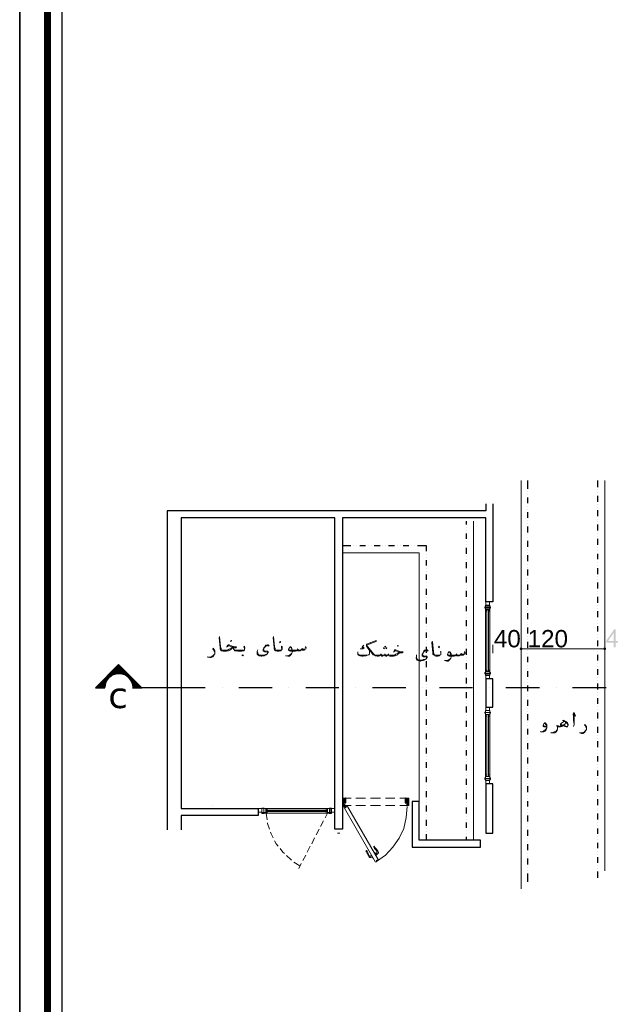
# Model space of a CAD drawing. Header units: metres. Extents: x 5.7 to 89.8, y 4 to 63.5.
# Tile 7 of 72: x 5.7 to 17.4, y 18.2 to 37.4. Entities that reach past the tile are written whole.
import ezdxf

# ---------------------------------------------------------------- set-up
doc = ezdxf.new("R2010")
doc.units = ezdxf.units.M
doc.header["$MEASUREMENT"] = 0
for name, color, linetype in [('PDF11_dim', 7, 'Continuous'), ('PDF11_door', 7, 'Continuous'), ('PDF11_halozen', 7, 'Continuous'), ('PDF11_KADR', 7, 'Continuous'), ('PDF11_khatchin', 7, 'Continuous'), ('PDF11_Layer5', 7, 'Continuous'), ('PDF11_saghf kazeb', 7, 'Continuous'), ('PDF11_SECTION', 7, 'Continuous'), ('PDF11_Text', 7, 'Continuous'), ('PDF11_textt', 7, 'Continuous'), ('PDF11_wall', 7, 'Continuous'), ('PDF11_WIN', 7, 'Continuous')]:
    doc.layers.add(name, color=color, linetype=linetype)
doc.styles.add('PDF Arial', font='arial.ttf')
doc.styles.add('PDF Verdana', font='verdana.ttf')

msp = doc.modelspace()

# ---------------------------------------------------------------- hatches: boundary and pattern name
at = {"layer": 'PDF11_dim', "transparency": 33554559}
h = msp.add_hatch(color=256, dxfattribs=at)
h.paths.add_polyline_path([(17.253, 25.144), (17.253, 25.231), (17.108, 25.231), (17.108, 25.269), (17.262, 25.491), (17.291, 25.491), (17.291, 25.269), (17.339, 25.269), (17.339, 25.231), (17.291, 25.231), (17.291, 25.144)], flags=0)
h.paths.add_polyline_path([(17.253, 25.269), (17.253, 25.423), (17.147, 25.269)], flags=0)

# ---------------------------------------------------------------- linework, layer by layer
at = {"layer": 'PDF11_dim', "lineweight": 20}
for points in [[(14.903, 25.028), (14.903, 25.192)], [(17.06, 25.115), (17.031, 25.115), (15.5, 25.115), (15.481, 25.115)]]:
    msp.add_lwpolyline(points, dxfattribs=at)
for points in [[(15.452, 25.028), (15.452, 25.115)], [(17.079, 25.192), (17.079, 25.115)]]:
    msp.add_lwpolyline(points, close=True, dxfattribs=at)
at = {"layer": 'PDF11_dim', "transparency": 33554559}
for points in [[(15.432, 25.134), (15.452, 25.115), (15.423, 25.115)], [(15.423, 25.115), (15.432, 25.096), (15.452, 25.115)], [(15.452, 25.134), (15.432, 25.134), (15.452, 25.115)], [(15.432, 25.096), (15.452, 25.115), (15.452, 25.086)], [(15.481, 25.115), (15.452, 25.115), (15.471, 25.134)], [(15.452, 25.115), (15.471, 25.134), (15.452, 25.134)], [(15.452, 25.115), (15.452, 25.086), (15.471, 25.096)], [(15.471, 25.096), (15.481, 25.115), (15.452, 25.115)], [(17.079, 25.115), (17.079, 25.134), (17.06, 25.134)], [(17.06, 25.134), (17.06, 25.115), (17.079, 25.115)], [(17.06, 25.115), (17.079, 25.115), (17.06, 25.096)], [(17.079, 25.115), (17.06, 25.096), (17.079, 25.086)], [(17.108, 25.115), (17.099, 25.134), (17.079, 25.115)], [(17.099, 25.134), (17.079, 25.115), (17.079, 25.134)], [(17.079, 25.086), (17.099, 25.096), (17.079, 25.115)], [(17.099, 25.096), (17.079, 25.115), (17.108, 25.115)]]:
    msp.add_solid(points, dxfattribs=at)
at = {"layer": 'PDF11_door', "lineweight": 0}
for points in [[(12.004, 22.091), (11.975, 22.129), (12.042, 22.206), (11.975, 22.139), (12.004, 22.11), (11.975, 22.072), (11.975, 22.062), (12.004, 22.1)], [(12.042, 22.168), (12.004, 22.206), (11.975, 22.168), (12.033, 22.11), (12.042, 22.12), (11.975, 22.197), (11.984, 22.206), (12.042, 22.149), (11.975, 22.081), (11.984, 22.062), (12.004, 22.081), (11.975, 22.12), (12.042, 22.197)], [(11.975, 22.177), (11.994, 22.206), (12.042, 22.158), (11.975, 22.091), (11.994, 22.062), (12.004, 22.072)], [(12.042, 22.206), (12.033, 22.206), (11.975, 22.149), (12.013, 22.11), (12.042, 22.139), (11.975, 22.206), (12.042, 22.129), (12.023, 22.11), (11.975, 22.158), (12.023, 22.206), (12.042, 22.187), (11.975, 22.11), (12.004, 22.072), (11.975, 22.1), (12.042, 22.177), (12.013, 22.206)], [(11.975, 22.206), (11.975, 22.206)], [(11.975, 22.187), (12.042, 22.11)], [(11.984, 22.043), (11.984, 22.043)], [(12.004, 22.043), (11.994, 22.043), (12.004, 22.043)], [(12.004, 22.043), (12.004, 22.043), (11.999, 22.033)], [(12.004, 22.062), (12.004, 22.062)], [(12.004, 22.052), (12.004, 22.052)], [(12.013, 22.062), (12.013, 22.091)], [(12.013, 22.043), (12.013, 22.043)], [(12.023, 22.091), (12.023, 22.062)], [(13.227, 22.11), (13.265, 22.149), (13.208, 22.206), (13.198, 22.187), (13.265, 22.11), (13.227, 22.072), (13.246, 22.062)], [(13.265, 22.177), (13.236, 22.206), (13.198, 22.168)], [(13.236, 22.072), (13.265, 22.1), (13.198, 22.177), (13.227, 22.206), (13.265, 22.168), (13.208, 22.11), (13.198, 22.12), (13.265, 22.197), (13.246, 22.206), (13.198, 22.158), (13.265, 22.091), (13.236, 22.062)], [(13.256, 22.206), (13.198, 22.149), (13.265, 22.081), (13.256, 22.062), (13.227, 22.081), (13.265, 22.12), (13.198, 22.197)], [(13.217, 22.206), (13.265, 22.158), (13.217, 22.11), (13.198, 22.129), (13.265, 22.206), (13.198, 22.139), (13.265, 22.072), (13.265, 22.062), (13.227, 22.1), (13.265, 22.139), (13.198, 22.206), (13.265, 22.129), (13.227, 22.091)], [(13.265, 22.187), (13.198, 22.11)], [(13.265, 22.206), (13.265, 22.206)]]:
    msp.add_lwpolyline(points, dxfattribs=at)
at = {"layer": 'PDF11_door', "lineweight": 18}
for points in [[(12.004, 22.062), (11.975, 22.062), (11.975, 22.206), (12.033, 22.206)], [(12.004, 22.1), (12.004, 22.072)], [(12.033, 22.11), (12.013, 22.11)], [(12.62, 20.964), (12.013, 22.014), (12.071, 22.043), (12.668, 21.012), (12.63, 20.993)], [(12.042, 22.206), (12.042, 22.12)], [(13.236, 22.043), (13.217, 21.831), (13.169, 21.619), (13.082, 21.426), (12.957, 21.253), (12.813, 21.099), (12.639, 20.974)], [(13.236, 22.062), (13.265, 22.062), (13.265, 22.206), (13.198, 22.206), (13.198, 22.12)], [(13.198, 22.206), (13.198, 22.206)], [(13.198, 22.11), (13.227, 22.11)], [(13.227, 22.1), (13.227, 22.072)], [(12.023, 22.014), (12.023, 22.014)], [(12.63, 20.983), (12.639, 20.974), (12.63, 20.964)], [(12.639, 20.993), (12.639, 20.993)], [(12.659, 21.012), (12.659, 21.012)]]:
    msp.add_lwpolyline(points, dxfattribs=at)
at = {"layer": 'PDF11_door', "lineweight": 0}
for points in [[(12.013, 22.067, -0.41421), (12.009, 22.062, 0.414215), (11.994, 22.047)], [(12.052, 22.052), (12.033, 22.043, -0.414209), (12.023, 22.043), (12.013, 22.052)], [(12.015, 22.04, 0.414213), (12.033, 22.033), (12.052, 22.043)]]:
    msp.add_lwpolyline(points, format="xyb", dxfattribs=at)
at = {"layer": 'PDF11_door', "lineweight": 5}
for points in [[(12.476, 21.13, 0.099002), (12.488, 21.096, 0.092349), (12.51, 21.071)], [(12.648, 21.156, 0.092321), (12.637, 21.188, 0.099022), (12.613, 21.215, -0.199984), (12.582, 21.266)], [(12.63, 21.226, 0.01455), (12.625, 21.23, -0.199983), (12.601, 21.269, 0.99996), (12.591, 21.267)]]:
    msp.add_lwpolyline(points, format="xyb", dxfattribs=at)
for points in [[(12.533, 21.108), (12.533, 21.108)], [(12.533, 21.099), (12.562, 21.051)], [(12.591, 21.147), (12.601, 21.147), (12.639, 21.089)], [(12.63, 21.089), (12.63, 21.089)], [(12.649, 21.147), (12.639, 21.137), (12.649, 21.128), (12.659, 21.128)], [(12.649, 21.118), (12.639, 21.137)], [(12.505, 21.07), (12.505, 21.07)], [(12.505, 21.06), (12.514, 21.07), (12.524, 21.051), (12.514, 21.051)], [(12.524, 21.051), (12.514, 21.07)], [(12.562, 21.041), (12.572, 21.051)], [(12.639, 21.079), (12.63, 21.079)]]:
    msp.add_lwpolyline(points, dxfattribs=at)
at = {"layer": 'PDF11_door', "lineweight": 18}
msp.add_circle((12.009, 22.047), 0.0144, dxfattribs=at)
at = {"layer": 'PDF11_door', "lineweight": 0}
msp.add_circle((12.009, 22.047), 0.00482, dxfattribs=at)
at = {"layer": 'PDF11_door', "lineweight": 18}
for centre, start, end in [((12.009, 22.076), 270.0003, 359.9997), ((12.018, 22.105), 90.0003, 179.9997), ((12.037, 22.211), 0.0063, 89.9994), ((12.037, 22.124), 270.0061, 0.0054), ((13.203, 22.211), 90.0003, 179.9997), ((13.203, 22.124), 180.0003, 269.9997), ((13.232, 22.105), 0.0063, 89.9994), ((13.241, 22.076), 180.0003, 269.9997)]:
    msp.add_arc(centre, 0.00482, start, end, dxfattribs=at)
at = {"layer": 'PDF11_door', "lineweight": 0}
for centre, start, end in [((12.009, 22.067), 270.0055, 0.0052), ((12.009, 22.047), 30.0033, 51.2285)]:
    msp.add_arc(centre, 0.0144, start, end, dxfattribs=at)
at = {"layer": 'PDF11_door', "lineweight": 5}
for centre, radius, start, end in [((12.394, 21.123), 0.0626, 7.3882, 52.6247), ((12.442, 21.181), 0.00482, 52.6254, 232.6189), ((12.394, 21.123), 0.0819, 7.3884, 52.6244), ((12.567, 21.142), 0.111, 187.3826, 190.7118), ((12.606, 21.152), 0.14, 190.7117, 220.5175), ((12.49, 21.123), 0.053, 298.1305, 329.9417), ((12.615, 21.19), 0.053, 270.0549, 301.8714), ((12.538, 21.113), 0.14, 19.4897, 49.2903), ((12.683, 21.075), 0.053, 118.1305, 149.9417), ((12.654, 21.152), 0.0241, 300.0036, 19.49), ((12.509, 21.075), 0.0241, 220.5176, 299.9981), ((12.557, 21.007), 0.053, 90.0549, 121.8714)]:
    msp.add_arc(centre, radius, start, end, dxfattribs=at)
at = {"layer": 'PDF11_door', "transparency": 33554559}
msp.add_solid([(12.004, 22.033), (11.994, 22.033), (11.994, 22.033)], dxfattribs=at)
at = {"layer": 'PDF11_halozen', "lineweight": 25}
for points in [[(15.586, 28.226), (15.586, 28.39)], [(16.944, 28.264), (16.944, 28.39)], [(16.944, 28.207), (16.944, 28.207)], [(15.586, 28.168), (15.586, 28.168)], [(15.586, 28.11), (15.586, 28.11)], [(15.586, 27.947), (15.586, 28.062)], [(16.944, 28.149), (16.944, 28.149)], [(16.944, 27.975), (16.944, 28.091)], [(15.586, 27.889), (15.586, 27.889)], [(15.586, 27.831), (15.586, 27.831)], [(16.944, 27.927), (16.944, 27.927)], [(16.944, 27.869), (16.944, 27.869)], [(16.944, 27.696), (16.944, 27.812)], [(15.586, 27.667), (15.586, 27.773)], [(15.586, 27.609), (15.586, 27.609)], [(16.944, 27.638), (16.944, 27.638)], [(14.392, 27.532), (14.392, 27.6)], [(14.392, 27.475), (14.392, 27.475)], [(14.392, 27.417), (14.392, 27.417)], [(15.586, 27.552), (15.586, 27.552)], [(15.586, 27.378), (15.586, 27.494)], [(16.944, 27.59), (16.944, 27.59)], [(16.944, 27.417), (16.944, 27.532)], [(14.392, 27.253), (14.392, 27.359)], [(15.586, 27.33), (15.586, 27.33)], [(15.586, 27.272), (15.586, 27.272)], [(16.944, 27.359), (16.944, 27.359)], [(16.944, 27.301), (16.944, 27.301)], [(16.944, 27.138), (16.944, 27.253)], [(12.139, 27.118), (11.975, 27.118)], [(12.196, 27.118), (12.196, 27.118)], [(12.254, 27.118), (12.254, 27.118)], [(12.427, 27.118), (12.312, 27.118)], [(12.476, 27.118), (12.476, 27.118)], [(12.533, 27.118), (12.533, 27.118)], [(12.707, 27.118), (12.591, 27.118)], [(12.765, 27.118), (12.765, 27.118)], [(12.822, 27.118), (12.822, 27.118)], [(12.986, 27.118), (12.87, 27.118)], [(13.044, 27.118), (13.044, 27.118)], [(13.102, 27.118), (13.102, 27.118)], [(13.265, 27.118), (13.159, 27.118)], [(13.323, 27.118), (13.323, 27.118)], [(13.381, 27.118), (13.381, 27.118)], [(13.612, 27.012), (13.612, 27.118), (13.439, 27.118)], [(14.392, 27.195), (14.392, 27.195)], [(14.392, 27.138), (14.392, 27.138)], [(14.392, 26.964), (14.392, 27.08)], [(15.586, 27.099), (15.586, 27.215)], [(15.586, 27.041), (15.586, 27.041)], [(16.944, 27.08), (16.944, 27.08)], [(13.612, 26.955), (13.612, 26.955)], [(13.612, 26.897), (13.612, 26.897)], [(13.612, 26.733), (13.612, 26.839)], [(14.392, 26.916), (14.392, 26.916)], [(14.392, 26.858), (14.392, 26.858)], [(15.586, 26.993), (15.586, 26.993)], [(15.586, 26.82), (15.586, 26.935)], [(16.944, 27.022), (16.944, 27.022)], [(16.944, 26.858), (16.944, 26.964)], [(13.612, 26.675), (13.612, 26.675)], [(14.392, 26.685), (14.392, 26.8)], [(15.586, 26.762), (15.586, 26.762)], [(15.586, 26.704), (15.586, 26.704)], [(15.586, 26.54), (15.586, 26.656)], [(16.944, 26.8), (16.944, 26.8)], [(16.944, 26.743), (16.944, 26.743)], [(16.944, 26.569), (16.944, 26.685)], [(13.612, 26.617), (13.612, 26.617)], [(13.612, 26.454), (13.612, 26.56)], [(14.392, 26.627), (14.392, 26.627)], [(14.392, 26.579), (14.392, 26.579)], [(14.392, 26.406), (14.392, 26.521)], [(15.586, 26.483), (15.586, 26.483)], [(16.944, 26.521), (16.944, 26.521)], [(16.944, 26.463), (16.944, 26.463)], [(13.612, 26.396), (13.612, 26.396)], [(13.612, 26.338), (13.612, 26.338)], [(13.612, 26.165), (13.612, 26.28)], [(14.392, 26.348), (14.392, 26.348)], [(14.392, 26.29), (14.392, 26.29)], [(15.586, 26.425), (15.586, 26.425)], [(15.586, 26.261), (15.586, 26.367)], [(16.944, 26.29), (16.944, 26.406)], [(13.612, 26.107), (13.612, 26.107)], [(14.392, 26.126), (14.392, 26.242)], [(14.392, 26.068), (14.392, 26.068)], [(15.586, 26.203), (15.586, 26.203)], [(15.586, 26.145), (15.586, 26.145)], [(15.586, 25.972), (15.586, 26.088)], [(16.944, 26.232), (16.944, 26.232)], [(16.944, 26.184), (16.944, 26.184)], [(16.944, 26.011), (16.944, 26.126)], [(13.612, 26.059), (13.612, 26.059)], [(13.612, 25.885), (13.612, 26.001)], [(14.392, 26.011), (14.392, 26.011)], [(14.392, 25.847), (14.392, 25.953)], [(15.586, 25.924), (15.586, 25.924)], [(16.944, 25.953), (16.944, 25.953)], [(16.944, 25.895), (16.944, 25.895)], [(13.612, 25.828), (13.612, 25.828)], [(13.612, 25.77), (13.612, 25.77)], [(13.612, 25.606), (13.612, 25.722)], [(14.392, 25.789), (14.392, 25.789)], [(14.392, 25.731), (14.392, 25.731)], [(15.586, 25.866), (15.586, 25.866)], [(15.586, 25.693), (15.586, 25.808)], [(16.944, 25.731), (16.944, 25.847)], [(13.612, 25.548), (13.612, 25.548)], [(14.392, 25.558), (14.392, 25.674)], [(14.392, 25.51), (14.392, 25.51)], [(15.586, 25.635), (15.586, 25.635)], [(15.586, 25.587), (15.586, 25.587)], [(15.586, 25.414), (15.586, 25.529)], [(16.944, 25.674), (16.944, 25.674)], [(16.944, 25.616), (16.944, 25.616)], [(16.944, 25.452), (16.944, 25.558)], [(13.612, 25.491), (13.612, 25.491)], [(13.612, 25.327), (13.612, 25.433)], [(14.392, 25.452), (14.392, 25.452)], [(14.392, 25.279), (14.392, 25.394)], [(15.586, 25.356), (15.586, 25.356)], [(16.944, 25.394), (16.944, 25.394)], [(16.944, 25.336), (16.944, 25.336)], [(13.612, 25.269), (13.612, 25.269)], [(13.612, 25.211), (13.612, 25.211)], [(13.612, 25.038), (13.612, 25.153)], [(14.392, 25.221), (14.392, 25.221)], [(14.392, 25.173), (14.392, 25.173)], [(14.392, 24.999), (14.392, 25.115)], [(15.586, 25.298), (15.586, 25.298)], [(15.586, 25.134), (15.586, 25.25)], [(16.944, 25.163), (16.944, 25.279)], [(16.944, 25.115), (16.944, 25.115)], [(13.612, 24.99), (13.612, 24.99)], [(13.612, 24.932), (13.612, 24.932)], [(14.392, 24.942), (14.392, 24.942)], [(15.586, 25.076), (15.586, 25.076)], [(15.586, 25.019), (15.586, 25.019)], [(15.586, 24.855), (15.586, 24.961)], [(16.944, 25.057), (16.944, 25.057)], [(16.944, 24.884), (16.944, 24.999)], [(13.612, 24.759), (13.612, 24.874)], [(14.392, 24.884), (14.392, 24.884)], [(14.392, 24.72), (14.392, 24.836)], [(15.586, 24.797), (15.586, 24.797)], [(15.586, 24.739), (15.586, 24.739)], [(16.944, 24.826), (16.944, 24.826)], [(16.944, 24.778), (16.944, 24.778)], [(13.612, 24.701), (13.612, 24.701)], [(13.612, 24.653), (13.612, 24.653)], [(13.612, 24.479), (13.612, 24.595)], [(14.392, 24.662), (14.392, 24.662)], [(14.392, 24.605), (14.392, 24.605)], [(14.392, 24.441), (14.392, 24.547)], [(15.586, 24.566), (15.586, 24.682)], [(16.944, 24.605), (16.944, 24.72)], [(16.944, 24.547), (16.944, 24.547)], [(13.612, 24.422), (13.612, 24.422)], [(13.612, 24.364), (13.612, 24.364)], [(14.392, 24.383), (14.392, 24.383)], [(15.586, 24.518), (15.586, 24.518)], [(15.586, 24.46), (15.586, 24.46)], [(15.586, 24.287), (15.586, 24.402)], [(16.944, 24.489), (16.944, 24.489)], [(16.944, 24.325), (16.944, 24.441)], [(13.612, 24.2), (13.612, 24.316)], [(14.392, 24.325), (14.392, 24.325)], [(14.392, 24.152), (14.392, 24.267)], [(15.586, 24.229), (15.586, 24.229)], [(15.586, 24.181), (15.586, 24.181)], [(16.944, 24.267), (16.944, 24.267)], [(16.944, 24.21), (16.944, 24.21)], [(16.944, 24.046), (16.944, 24.152)], [(13.612, 24.142), (13.612, 24.142)], [(13.612, 24.084), (13.612, 24.084)], [(13.612, 23.921), (13.612, 24.027)], [(14.392, 24.104), (14.392, 24.104)], [(14.392, 24.046), (14.392, 24.046)], [(14.392, 23.873), (14.392, 23.988)], [(15.586, 24.007), (15.586, 24.123)], [(16.944, 23.988), (16.944, 23.988)], [(13.612, 23.863), (13.612, 23.863)], [(13.612, 23.805), (13.612, 23.805)], [(14.392, 23.815), (14.392, 23.815)], [(15.586, 23.95), (15.586, 23.95)], [(15.586, 23.892), (15.586, 23.892)], [(15.586, 23.728), (15.586, 23.844)], [(16.944, 23.93), (16.944, 23.93)], [(16.944, 23.757), (16.944, 23.873)], [(13.612, 23.632), (13.612, 23.747)], [(13.612, 23.584), (13.612, 23.584)], [(14.392, 23.767), (14.392, 23.767)], [(14.392, 23.593), (14.392, 23.709)], [(15.586, 23.67), (15.586, 23.67)], [(15.586, 23.612), (15.586, 23.612)], [(16.944, 23.709), (16.944, 23.709)], [(16.944, 23.651), (16.944, 23.651)], [(16.944, 23.478), (16.944, 23.593)], [(13.612, 23.526), (13.612, 23.526)], [(13.612, 23.352), (13.612, 23.468)], [(14.392, 23.535), (14.392, 23.535)], [(14.392, 23.478), (14.392, 23.478)], [(14.392, 23.314), (14.392, 23.429)], [(15.586, 23.449), (15.586, 23.555)], [(15.586, 23.391), (15.586, 23.391)], [(16.944, 23.42), (16.944, 23.42)], [(13.612, 23.295), (13.612, 23.295)], [(13.612, 23.247), (13.612, 23.247)], [(14.392, 23.256), (14.392, 23.256)], [(14.392, 23.198), (14.392, 23.198)], [(15.586, 23.333), (15.586, 23.333)], [(15.586, 23.16), (15.586, 23.275)], [(16.944, 23.372), (16.944, 23.372)], [(16.944, 23.198), (16.944, 23.314)], [(13.612, 23.073), (13.612, 23.189)], [(13.612, 23.015), (13.612, 23.015)], [(14.392, 23.035), (14.392, 23.141)], [(15.586, 23.112), (15.586, 23.112)], [(15.586, 23.054), (15.586, 23.054)], [(16.944, 23.141), (16.944, 23.141)], [(16.944, 23.083), (16.944, 23.083)], [(16.944, 22.919), (16.944, 23.025)], [(13.612, 22.958), (13.612, 22.958)], [(13.612, 22.794), (13.612, 22.909)], [(14.392, 22.977), (14.392, 22.977)], [(14.392, 22.919), (14.392, 22.919)], [(14.392, 22.746), (14.392, 22.861)], [(15.586, 22.881), (15.586, 22.996)], [(15.586, 22.823), (15.586, 22.823)], [(16.944, 22.861), (16.944, 22.861)], [(13.612, 22.736), (13.612, 22.736)], [(13.612, 22.678), (13.612, 22.678)], [(13.612, 22.515), (13.612, 22.62)], [(14.392, 22.698), (14.392, 22.698)], [(14.392, 22.64), (14.392, 22.64)], [(15.586, 22.775), (15.586, 22.775)], [(15.586, 22.601), (15.586, 22.717)], [(16.944, 22.803), (16.944, 22.803)], [(16.944, 22.64), (16.944, 22.746)], [(13.612, 22.457), (13.612, 22.457)], [(14.392, 22.466), (14.392, 22.582)], [(15.586, 22.543), (15.586, 22.543)], [(15.586, 22.486), (15.586, 22.486)], [(15.586, 22.322), (15.586, 22.437)], [(16.944, 22.582), (16.944, 22.582)], [(16.944, 22.524), (16.944, 22.524)], [(16.944, 22.351), (16.944, 22.466)], [(13.612, 22.399), (13.612, 22.399)], [(13.612, 22.226), (13.612, 22.341)], [(14.392, 22.409), (14.392, 22.409)], [(14.392, 22.36), (14.392, 22.36)], [(14.392, 22.187), (14.392, 22.303)], [(15.586, 22.264), (15.586, 22.264)], [(16.944, 22.303), (16.944, 22.303)], [(16.944, 22.245), (16.944, 22.245)], [(13.612, 22.177), (13.612, 22.177)], [(13.612, 22.12), (13.612, 22.12)], [(13.612, 21.946), (13.612, 22.062)], [(14.392, 22.129), (14.392, 22.129)], [(14.392, 22.072), (14.392, 22.072)], [(15.586, 22.206), (15.586, 22.206)], [(15.586, 22.043), (15.586, 22.149)], [(16.944, 22.072), (16.944, 22.187)], [(13.612, 21.889), (13.612, 21.889)], [(14.392, 21.908), (14.392, 22.023)], [(15.586, 21.985), (15.586, 21.985)], [(15.586, 21.927), (15.586, 21.927)], [(15.586, 21.754), (15.586, 21.869)], [(16.944, 22.014), (16.944, 22.014)], [(16.944, 21.966), (16.944, 21.966)], [(16.944, 21.792), (16.944, 21.908)], [(13.612, 21.84), (13.612, 21.84)], [(13.612, 21.667), (13.612, 21.783)], [(14.392, 21.85), (14.392, 21.85)], [(14.392, 21.792), (14.392, 21.792)], [(14.392, 21.628), (14.392, 21.734)], [(15.586, 21.706), (15.586, 21.706)], [(16.944, 21.734), (16.944, 21.734)], [(16.944, 21.677), (16.944, 21.677)], [(13.612, 21.609), (13.612, 21.609)], [(13.612, 21.551), (13.612, 21.551)], [(13.612, 21.388), (13.612, 21.503)], [(14.392, 21.571), (14.392, 21.571)], [(14.392, 21.513), (14.392, 21.513)], [(15.586, 21.648), (15.586, 21.648)], [(15.586, 21.474), (15.586, 21.59)], [(16.944, 21.513), (16.944, 21.619)], [(14.392, 21.388), (14.392, 21.455)], [(15.586, 21.417), (15.586, 21.417)], [(15.586, 21.368), (15.586, 21.368)], [(15.586, 21.195), (15.586, 21.311)], [(16.944, 21.455), (16.944, 21.455)], [(16.944, 21.397), (16.944, 21.397)], [(16.944, 21.234), (16.944, 21.34)], [(15.586, 21.137), (15.586, 21.137)], [(16.944, 21.176), (16.944, 21.176)], [(16.944, 21.118), (16.944, 21.118)], [(15.586, 21.079), (15.586, 21.079)], [(15.586, 20.916), (15.586, 21.031)], [(16.944, 20.945), (16.944, 21.06)], [(16.944, 20.896), (16.944, 20.896)], [(15.586, 20.858), (15.586, 20.858)], [(15.586, 20.8), (15.586, 20.8)], [(15.586, 20.579), (15.586, 20.742)], [(16.944, 20.839), (16.944, 20.839)], [(16.944, 20.656), (16.944, 20.781)]]:
    msp.add_lwpolyline(points, dxfattribs=at)
at = {"layer": 'PDF11_KADR', "lineweight": 25}
for points in [[(5.695, 4.013), (89.785, 4.013), (89.785, 63.476), (5.695, 63.476)], [(5.695, 63.476), (89.785, 63.476), (89.785, 4.013), (5.695, 4.013)], [(6.514, 4.832), (88.841, 4.832), (88.841, 62.657), (6.514, 62.657)]]:
    msp.add_lwpolyline(points, close=True, dxfattribs=at)
at = {"layer": 'PDF11_KADR', "lineweight": 0, "const_width": 0.135}
msp.add_lwpolyline([(6.235, 62.937), (6.235, 4.552), (89.111, 4.552), (89.111, 62.937)], close=True, dxfattribs=at)
at = {"layer": 'PDF11_khatchin', "lineweight": 18}
for points in [[(12.148, 22.206), (11.975, 22.206)], [(12.148, 22.062), (11.975, 22.062)], [(12.427, 22.206), (12.235, 22.206)], [(12.427, 22.062), (12.235, 22.062)], [(12.716, 22.206), (12.524, 22.206)], [(12.716, 22.062), (12.524, 22.062)], [(12.996, 22.206), (12.813, 22.206)], [(12.996, 22.062), (12.813, 22.062)], [(13.265, 22.206), (13.092, 22.206)], [(13.265, 22.062), (13.092, 22.062)], [(10.492, 21.917), (10.511, 21.783)], [(11.686, 21.917), (11.638, 21.821)], [(10.52, 21.725), (10.52, 21.715), (10.559, 21.6)], [(11.609, 21.763), (11.551, 21.657)], [(10.578, 21.542), (10.588, 21.513), (10.626, 21.436)], [(11.522, 21.6), (11.464, 21.494)], [(10.655, 21.378), (10.684, 21.32), (10.723, 21.272)], [(11.435, 21.436), (11.378, 21.32)], [(10.761, 21.224), (10.819, 21.157), (10.848, 21.128)], [(10.886, 21.089), (10.973, 21.012), (10.983, 21.002)], [(11.262, 21.099), (11.204, 20.993)], [(11.349, 21.272), (11.291, 21.157)], [(11.031, 20.964), (11.147, 20.887)], [(11.175, 20.935), (11.127, 20.839)]]:
    msp.add_lwpolyline(points, dxfattribs=at)
at = {"layer": 'PDF11_Layer5', "lineweight": 13}
msp.add_lwpolyline([(11.927, 21.523), (11.878, 21.523)], dxfattribs=at)
at = {"layer": 'PDF11_saghf kazeb', "lineweight": 18}
for points in [[(15.452, 20.444), (15.452, 28.39)], [(17.079, 20.791), (17.079, 28.39)], [(14.527, 21.388), (14.527, 27.6)], [(13.468, 22.139), (13.468, 26.983), (11.975, 26.983)]]:
    msp.add_lwpolyline(points, dxfattribs=at)
at = {"layer": 'PDF11_SECTION', "lineweight": 30}
for points in [[(9.307, 24.354), (8.854, 24.354), (7.891, 24.354), (8.074, 24.354), (7.621, 24.807), (7.169, 24.354), (7.352, 24.354), (7.169, 24.354), (7.621, 24.807), (8.074, 24.354), (7.891, 24.354)], [(9.634, 24.354), (9.634, 24.354)], [(10.607, 24.354), (9.962, 24.354)], [(10.935, 24.354), (10.935, 24.354)], [(11.907, 24.354), (11.262, 24.354)], [(12.235, 24.354), (12.235, 24.354)], [(13.208, 24.354), (12.562, 24.354)], [(13.535, 24.354), (13.535, 24.354)], [(14.508, 24.354), (13.863, 24.354)], [(14.835, 24.354), (14.835, 24.354)], [(15.808, 24.354), (15.153, 24.354)], [(16.135, 24.354), (16.135, 24.354)], [(17.108, 24.354), (16.453, 24.354)]]:
    msp.add_lwpolyline(points, dxfattribs=at)
msp.add_lwpolyline([(7.621, 24.624), (7.621, 24.807)], close=True, dxfattribs=at)
msp.add_lwpolyline([(7.901, 24.359, 0.999952), (7.352, 24.359, -0.999952)], format="xyb", close=True, dxfattribs=at)
at = {"layer": 'PDF11_SECTION', "transparency": 33554559}
for points in [[(7.621, 24.807), (7.438, 24.624), (7.621, 24.624)], [(7.621, 24.807), (7.438, 24.624), (7.621, 24.624)], [(7.621, 24.807), (7.621, 24.624), (7.804, 24.624)], [(7.265, 24.46), (7.371, 24.46), (7.361, 24.547)], [(7.265, 24.46), (7.371, 24.46), (7.361, 24.547)], [(7.361, 24.547), (7.429, 24.547), (7.419, 24.605)], [(7.361, 24.547), (7.429, 24.547), (7.419, 24.605)], [(7.371, 24.46), (7.361, 24.547), (7.429, 24.547)], [(7.371, 24.46), (7.361, 24.547), (7.429, 24.547)], [(7.419, 24.605), (7.516, 24.605), (7.438, 24.624)], [(7.419, 24.605), (7.516, 24.605), (7.438, 24.624)], [(7.429, 24.547), (7.419, 24.605), (7.516, 24.605)], [(7.429, 24.547), (7.419, 24.605), (7.516, 24.605)], [(7.516, 24.605), (7.438, 24.624), (7.621, 24.624)], [(7.516, 24.605), (7.438, 24.624), (7.621, 24.624)], [(7.727, 24.605), (7.824, 24.605), (7.621, 24.624)], [(7.824, 24.605), (7.621, 24.624), (7.804, 24.624)], [(7.814, 24.547), (7.882, 24.547), (7.727, 24.605)], [(7.882, 24.547), (7.727, 24.605), (7.824, 24.605)], [(7.872, 24.46), (7.968, 24.46), (7.814, 24.547)], [(7.968, 24.46), (7.814, 24.547), (7.882, 24.547)], [(7.169, 24.354), (7.352, 24.354), (7.265, 24.46)], [(7.169, 24.354), (7.352, 24.354), (7.265, 24.46)], [(7.352, 24.354), (7.265, 24.46), (7.371, 24.46)], [(7.352, 24.354), (7.265, 24.46), (7.371, 24.46)], [(7.891, 24.354), (8.074, 24.354), (7.872, 24.46)], [(8.074, 24.354), (7.872, 24.46), (7.968, 24.46)]]:
    msp.add_solid(points, dxfattribs=at)
at = {"layer": 'PDF11_textt', "lineweight": 20}
for points in [[(9.721, 25.144), (9.74, 25.182), (9.75, 25.192), (9.769, 25.192), (9.827, 25.163), (9.885, 25.153), (9.914, 25.153), (9.904, 25.134), (9.875, 25.134), (9.846, 25.134), (9.817, 25.115), (9.798, 25.096), (9.76, 25.076), (9.721, 25.067), (9.663, 25.067), (9.654, 25.067), (9.634, 25.076), (9.625, 25.076), (9.606, 25.096), (9.596, 25.105), (9.596, 25.134), (9.577, 25.327), (9.586, 25.356), (9.606, 25.153), (9.615, 25.125), (9.615, 25.105), (9.625, 25.096), (9.644, 25.086), (9.654, 25.086), (9.663, 25.086), (9.702, 25.086), (9.74, 25.086), (9.769, 25.105), (9.817, 25.134), (9.837, 25.144), (9.875, 25.144), (9.837, 25.144), (9.769, 25.173), (9.75, 25.173), (9.731, 25.153)], [(10.8, 25.105), (10.8, 25.115), (10.79, 25.134), (10.79, 25.144), (10.79, 25.163), (10.8, 25.153), (10.8, 25.134), (10.8, 25.125), (10.8, 25.105), (10.79, 25.096), (10.781, 25.076), (10.771, 25.076), (10.742, 25.067), (10.713, 25.067), (10.703, 25.067), (10.684, 25.076), (10.675, 25.076), (10.655, 25.096), (10.646, 25.105), (10.646, 25.134), (10.626, 25.327), (10.636, 25.356), (10.655, 25.153), (10.665, 25.125), (10.665, 25.105), (10.675, 25.096), (10.694, 25.086), (10.703, 25.086), (10.713, 25.086), (10.742, 25.086), (10.781, 25.086), (10.79, 25.096)], [(9.49, 25.048), (9.48, 25.067), (9.471, 25.086), (9.451, 25.105), (9.461, 25.125), (9.471, 25.105), (9.49, 25.076), (9.49, 25.057), (9.49, 25.048), (9.49, 25.019), (9.471, 24.99), (9.451, 24.961), (9.423, 24.942), (9.394, 24.942), (9.355, 24.951), (9.345, 24.961)], [(10.068, 25.105), (10.068, 25.115), (10.068, 25.134), (10.058, 25.144), (10.068, 25.163), (10.068, 25.153), (10.077, 25.134), (10.077, 25.125), (10.068, 25.105), (10.068, 25.096), (10.058, 25.076), (10.039, 25.076), (10.02, 25.067), (9.981, 25.067), (9.943, 25.067), (9.894, 25.076), (9.875, 25.076), (9.866, 25.096), (9.856, 25.115), (9.856, 25.134)], [(9.856, 25.115), (9.866, 25.105), (9.875, 25.096), (9.894, 25.086), (9.962, 25.086), (9.981, 25.086), (10.02, 25.086), (10.058, 25.086), (10.068, 25.096)], [(10.52, 25.173), (10.53, 25.163), (10.549, 25.173), (10.54, 25.182), (10.53, 25.192), (10.52, 25.192), (10.492, 25.182), (10.482, 25.182), (10.463, 25.153), (10.443, 25.134), (10.434, 25.105), (10.434, 25.086), (10.434, 25.076), (10.434, 25.067), (10.443, 25.067), (10.463, 25.057), (10.492, 25.057), (10.52, 25.048), (10.52, 25.038), (10.52, 25.028), (10.52, 25.019), (10.492, 25.009), (10.463, 24.999), (10.443, 24.99), (10.405, 24.99), (10.386, 24.99), (10.366, 24.99), (10.347, 24.999), (10.337, 25.009), (10.328, 25.028), (10.328, 25.038), (10.318, 25.067)], [(10.53, 25.173), (10.52, 25.182), (10.501, 25.173), (10.482, 25.163), (10.463, 25.144), (10.443, 25.125), (10.443, 25.105), (10.434, 25.086), (10.443, 25.076), (10.463, 25.076), (10.511, 25.067), (10.52, 25.067), (10.53, 25.057), (10.53, 25.038), (10.52, 25.028), (10.511, 25.009), (10.492, 24.999), (10.472, 24.99), (10.453, 24.98), (10.434, 24.98), (10.405, 24.97), (10.395, 24.97), (10.366, 24.98), (10.357, 24.98), (10.337, 24.99), (10.318, 25.009), (10.318, 25.028), (10.318, 25.067), (10.328, 25.096)], [(11.272, 25.134), (11.252, 25.153), (11.262, 25.153), (11.272, 25.134), (11.262, 25.115), (11.252, 25.105), (11.243, 25.096), (11.233, 25.086), (11.214, 25.086), (11.195, 25.086), (11.185, 25.096), (11.185, 25.105), (11.166, 25.086), (11.156, 25.076), (11.137, 25.076), (11.127, 25.076), (11.108, 25.076), (11.098, 25.086), (11.098, 25.096), (11.089, 25.076), (11.079, 25.076), (11.06, 25.067), (11.031, 25.067), (10.964, 25.067), (10.944, 25.076), (10.935, 25.086), (10.925, 25.096), (10.925, 25.105), (10.944, 25.134), (10.954, 25.153), (10.964, 25.153), (10.973, 25.153), (10.983, 25.144), (10.992, 25.115), (11.002, 25.076), (11.002, 25.057), (10.992, 25.028), (10.973, 24.999), (10.944, 24.97), (10.915, 24.97), (10.877, 24.98), (10.867, 24.98)], [(10.944, 25.134), (10.964, 25.144), (10.973, 25.144), (10.983, 25.125), (10.992, 25.105), (10.992, 25.096), (11.002, 25.057), (10.992, 25.028), (10.973, 25.009), (10.944, 24.99), (10.906, 24.98), (10.886, 24.98)], [(10.935, 25.105), (10.935, 25.096), (10.944, 25.086), (10.964, 25.086), (11.031, 25.086), (11.069, 25.086), (11.089, 25.086), (11.098, 25.096), (11.098, 25.105), (11.118, 25.096), (11.127, 25.086), (11.147, 25.086), (11.166, 25.096), (11.185, 25.105), (11.195, 25.115), (11.195, 25.105), (11.214, 25.105), (11.233, 25.105), (11.252, 25.105), (11.262, 25.115)], [(11.108, 25.115), (11.098, 25.105)], [(11.195, 25.125), (11.195, 25.115)], [(12.466, 25.134), (12.495, 25.096), (12.505, 25.057), (12.505, 25.038), (12.505, 25.028), (12.505, 25.009), (12.495, 24.999), (12.466, 24.99), (12.437, 24.98), (12.379, 24.97), (12.35, 24.97), (12.312, 24.98), (12.283, 24.99), (12.273, 25.009), (12.273, 25.019), (12.273, 25.028), (12.273, 25.048), (12.273, 25.057)], [(12.389, 25.182), (12.379, 25.173), (12.37, 25.163), (12.36, 25.144), (12.36, 25.134), (12.37, 25.134), (12.389, 25.125), (12.37, 25.115), (12.35, 25.115), (12.322, 25.115)], [(12.37, 25.163), (12.37, 25.153), (12.379, 25.144), (12.399, 25.134), (12.389, 25.125)], [(12.967, 25.048), (12.986, 25.086), (12.996, 25.096), (13.015, 25.096), (13.073, 25.067), (13.102, 25.057), (13.121, 25.057), (13.159, 25.057), (13.14, 25.038), (13.121, 25.038), (13.092, 25.038), (13.063, 25.019), (13.044, 24.999), (13.005, 24.98), (12.967, 24.97), (12.919, 24.97), (12.899, 24.97), (12.88, 24.98), (12.87, 24.99), (12.861, 24.999), (12.851, 24.99), (12.842, 24.98), (12.832, 24.97), (12.822, 24.97), (12.803, 24.98), (12.793, 24.99), (12.793, 24.999), (12.784, 24.99), (12.765, 24.98), (12.755, 24.97), (12.745, 24.97), (12.736, 24.98), (12.726, 24.99), (12.716, 24.999), (12.707, 24.99), (12.697, 24.98), (12.678, 24.97), (12.668, 24.97), (12.649, 24.97), (12.62, 24.98), (12.601, 24.99), (12.572, 24.999), (12.562, 25.019), (12.447, 25.163), (12.447, 25.202), (12.63, 25.279), (12.63, 25.259), (12.447, 25.182), (12.582, 25.019), (12.601, 24.999), (12.62, 24.99), (12.649, 24.99), (12.668, 24.99), (12.688, 24.99), (12.697, 24.99), (12.716, 24.999), (12.726, 25.009), (12.736, 24.999), (12.745, 24.99), (12.765, 24.99), (12.784, 24.99), (12.793, 24.999), (12.803, 25.009), (12.813, 24.99), (12.822, 24.99), (12.842, 24.99), (12.861, 24.999), (12.87, 25.009), (12.87, 24.999), (12.89, 24.99), (12.899, 24.99), (12.919, 24.99), (12.948, 24.99), (12.986, 24.99), (13.015, 25.009), (13.063, 25.038), (13.082, 25.048), (13.121, 25.048), (13.082, 25.048), (13.015, 25.076), (12.996, 25.076), (12.976, 25.057)], [(13.891, 25.009), (13.891, 25.019), (13.891, 25.038), (13.882, 25.048), (13.891, 25.067), (13.891, 25.057), (13.891, 25.038), (13.891, 25.028), (13.891, 25.009), (13.891, 24.999), (13.872, 24.99), (13.863, 24.98), (13.834, 24.97), (13.805, 24.97), (13.795, 24.97), (13.776, 24.98), (13.766, 24.99), (13.747, 24.999), (13.737, 25.009), (13.737, 25.038), (13.718, 25.24), (13.728, 25.259), (13.747, 25.057), (13.757, 25.028), (13.757, 25.009), (13.766, 24.999), (13.785, 24.99), (13.795, 24.99), (13.805, 24.99), (13.843, 24.99), (13.872, 24.99), (13.891, 24.999)], [(9.365, 24.951), (9.384, 24.951), (9.423, 24.961), (9.451, 24.98), (9.471, 24.999), (9.49, 25.019)], [(12.505, 25.009), (12.476, 24.999), (12.427, 24.99), (12.379, 24.99), (12.35, 24.99), (12.322, 24.99), (12.302, 24.999), (12.283, 25.009), (12.273, 25.028), (12.273, 25.038)], [(12.726, 25.019), (12.726, 25.009)], [(12.803, 25.019), (12.803, 25.009)], [(12.87, 25.019), (12.87, 25.009)], [(13.622, 25.076), (13.612, 25.086), (13.593, 25.076), (13.574, 25.067), (13.554, 25.048), (13.545, 25.028), (13.535, 25.009), (13.525, 24.99), (13.535, 24.99), (13.554, 24.98), (13.602, 24.97), (13.612, 24.97), (13.622, 24.961), (13.622, 24.942), (13.612, 24.932), (13.602, 24.913), (13.593, 24.903), (13.564, 24.893), (13.545, 24.884), (13.525, 24.884), (13.497, 24.874), (13.487, 24.874), (13.458, 24.884), (13.448, 24.884), (13.429, 24.893), (13.419, 24.913), (13.41, 24.932), (13.419, 24.97), (13.419, 24.999)], [(13.612, 25.076), (13.622, 25.067), (13.641, 25.076), (13.631, 25.086), (13.622, 25.096), (13.612, 25.096), (13.593, 25.086), (13.574, 25.086), (13.554, 25.057), (13.545, 25.038), (13.525, 25.009), (13.525, 24.99), (13.525, 24.97), (13.535, 24.97), (13.554, 24.961), (13.593, 24.961), (13.612, 24.951), (13.612, 24.942), (13.612, 24.932), (13.612, 24.922), (13.583, 24.913), (13.554, 24.903), (13.535, 24.893), (13.497, 24.893), (13.477, 24.893), (13.458, 24.893), (13.439, 24.903), (13.429, 24.913), (13.419, 24.932), (13.419, 24.942), (13.419, 24.97)], [(14.363, 25.038), (14.344, 25.057), (14.354, 25.057), (14.363, 25.038), (14.354, 25.019), (14.344, 25.009), (14.334, 24.999), (14.325, 24.99), (14.306, 24.99), (14.286, 24.99), (14.277, 24.999), (14.277, 25.009), (14.267, 24.99), (14.248, 24.98), (14.228, 24.98), (14.219, 24.98), (14.2, 24.98), (14.19, 24.99), (14.19, 24.999), (14.18, 24.99), (14.171, 24.98), (14.151, 24.97), (14.123, 24.97), (14.055, 24.97), (14.036, 24.98), (14.026, 24.99), (14.017, 24.999), (14.017, 25.009), (14.036, 25.038), (14.046, 25.057), (14.055, 25.057), (14.065, 25.057), (14.074, 25.048), (14.094, 25.019), (14.094, 24.99), (14.094, 24.961), (14.084, 24.932), (14.065, 24.903), (14.036, 24.874), (14.007, 24.874), (13.968, 24.884), (13.959, 24.884)], [(14.036, 25.038), (14.055, 25.048), (14.065, 25.048), (14.074, 25.028), (14.084, 25.009), (14.084, 24.999), (14.094, 24.961), (14.084, 24.932), (14.065, 24.913), (14.036, 24.893), (13.997, 24.884), (13.978, 24.884)], [(14.026, 25.009), (14.026, 24.999), (14.036, 24.99), (14.055, 24.99), (14.123, 24.99), (14.161, 24.99), (14.18, 24.99), (14.19, 24.999), (14.19, 25.009), (14.209, 24.999), (14.219, 24.99), (14.238, 24.99), (14.267, 24.999), (14.277, 25.009), (14.286, 25.019), (14.286, 25.009), (14.306, 25.009), (14.325, 25.009), (14.344, 25.009), (14.354, 25.019)], [(14.2, 25.019), (14.19, 25.009)], [(14.286, 25.028), (14.286, 25.019)], [(16.473, 23.844), (16.511, 23.805), (16.482, 23.873), (16.463, 23.844), (16.473, 23.795), (16.473, 23.728), (16.482, 23.641), (16.473, 23.603)], [(16.482, 23.641), (16.482, 23.709), (16.482, 23.805), (16.482, 23.863)], [(15.952, 23.593), (15.933, 23.593), (15.914, 23.593), (15.904, 23.593), (15.895, 23.593), (15.885, 23.603), (15.885, 23.612), (15.885, 23.622), (15.895, 23.651), (15.914, 23.67), (15.924, 23.67), (15.933, 23.661), (15.952, 23.632), (15.952, 23.603), (15.952, 23.574), (15.943, 23.545), (15.933, 23.516), (15.895, 23.497), (15.866, 23.497), (15.837, 23.497), (15.827, 23.507)], [(15.895, 23.651), (15.904, 23.651), (15.914, 23.661), (15.924, 23.661), (15.933, 23.641), (15.943, 23.622), (15.943, 23.612), (15.952, 23.574), (15.943, 23.555), (15.924, 23.535), (15.895, 23.516), (15.866, 23.507), (15.837, 23.497)], [(15.943, 23.612), (15.933, 23.603), (15.914, 23.603), (15.895, 23.612), (15.885, 23.632)], [(16.367, 23.632), (16.357, 23.641), (16.347, 23.661), (16.318, 23.69), (16.261, 23.718), (16.28, 23.728), (16.338, 23.69), (16.357, 23.67), (16.367, 23.641), (16.367, 23.622), (16.357, 23.612), (16.357, 23.593), (16.338, 23.593), (16.328, 23.593), (16.27, 23.612), (16.241, 23.622), (16.222, 23.632), (16.222, 23.641), (16.222, 23.651), (16.232, 23.661), (16.241, 23.67), (16.261, 23.68), (16.28, 23.69), (16.299, 23.699), (16.318, 23.69), (16.318, 23.68), (16.318, 23.67), (16.309, 23.651), (16.28, 23.622), (16.261, 23.612), (16.251, 23.603), (16.222, 23.593), (16.203, 23.593), (16.193, 23.593), (16.184, 23.593), (16.164, 23.593), (16.164, 23.574), (16.164, 23.555), (16.155, 23.526), (16.135, 23.497), (16.107, 23.478), (16.068, 23.478), (16.039, 23.478), (16.03, 23.487)], [(16.318, 23.661), (16.299, 23.641), (16.28, 23.632), (16.261, 23.612), (16.251, 23.612), (16.222, 23.612), (16.193, 23.603), (16.184, 23.603), (16.174, 23.612), (16.155, 23.622), (16.145, 23.612), (16.155, 23.603), (16.164, 23.593), (16.164, 23.574)], [(16.184, 23.593), (16.164, 23.603), (16.155, 23.612)], [(16.357, 23.612), (16.347, 23.603), (16.338, 23.603), (16.309, 23.612), (16.28, 23.622), (16.241, 23.632), (16.232, 23.641), (16.232, 23.651), (16.232, 23.661), (16.261, 23.68), (16.28, 23.69)], [(16.723, 23.574), (16.713, 23.593), (16.704, 23.612), (16.684, 23.632), (16.694, 23.641), (16.704, 23.622), (16.723, 23.603), (16.723, 23.574), (16.723, 23.564), (16.723, 23.545), (16.704, 23.516), (16.684, 23.487), (16.656, 23.468), (16.627, 23.468), (16.598, 23.478), (16.588, 23.478)], [(16.049, 23.478), (16.068, 23.487), (16.097, 23.497), (16.126, 23.507), (16.155, 23.535), (16.164, 23.555)], [(16.598, 23.478), (16.627, 23.478), (16.656, 23.487), (16.684, 23.497), (16.704, 23.526), (16.723, 23.545)]]:
    msp.add_lwpolyline(points, dxfattribs=at)
for points in [[(9.808, 25.259), (9.817, 25.269), (9.808, 25.279), (9.798, 25.269)], [(10.761, 25.231), (10.771, 25.25), (10.761, 25.259), (10.752, 25.25)], [(12.784, 25.115), (12.793, 25.125), (12.784, 25.134), (12.774, 25.125)], [(12.813, 25.144), (12.822, 25.153), (12.813, 25.163), (12.793, 25.153)], [(12.832, 25.115), (12.842, 25.125), (12.832, 25.134), (12.822, 25.125)], [(13.053, 25.163), (13.063, 25.173), (13.053, 25.182), (13.044, 25.173)], [(13.853, 25.134), (13.863, 25.153), (13.853, 25.163), (13.843, 25.153)], [(10.039, 24.98), (10.049, 24.99), (10.039, 24.999), (10.02, 24.99)]]:
    msp.add_lwpolyline(points, close=True, dxfattribs=at)
at = {"layer": 'PDF11_wall', "lineweight": 30}
for points in [[(14.768, 27.937), (14.768, 27.802), (8.565, 27.802), (8.565, 21.59)], [(14.903, 27.937), (14.903, 26.03), (14.768, 26.03), (14.768, 27.667), (11.975, 27.667), (11.975, 21.6), (11.83, 21.6), (11.83, 27.667), (8.835, 27.667), (8.835, 22.004), (10.337, 22.004), (10.337, 21.869), (8.835, 21.869), (8.835, 21.59)]]:
    msp.add_lwpolyline(points, dxfattribs=at)
for points in [[(14.903, 24.527), (14.768, 24.527), (14.768, 23.978), (14.903, 23.978)], [(14.903, 22.486), (14.768, 22.486), (14.768, 21.523), (14.903, 21.523)], [(13.333, 22.139), (13.333, 21.253), (14.662, 21.253), (14.662, 21.388), (13.468, 21.388), (13.468, 22.139)]]:
    msp.add_lwpolyline(points, close=True, dxfattribs=at)
at = {"layer": 'PDF11_WIN', "lineweight": 18}
for points in [[(14.758, 25.905), (14.749, 25.905), (14.749, 25.934), (14.758, 25.934)], [(14.845, 25.963), (14.758, 25.963), (14.758, 25.924), (14.845, 25.924)], [(14.758, 25.924), (14.845, 25.924), (14.845, 25.953), (14.758, 25.953)], [(14.816, 25.847), (14.816, 25.876), (14.845, 25.876), (14.758, 25.876), (14.758, 25.924), (14.845, 25.924), (14.845, 25.876), (14.845, 25.847)], [(14.845, 25.914), (14.845, 25.885), (14.758, 25.885), (14.758, 25.914)], [(14.835, 25.963), (14.835, 26.03), (14.768, 26.03), (14.768, 25.963)], [(14.855, 25.905), (14.845, 25.905), (14.845, 25.934), (14.855, 25.934)], [(14.758, 25.857), (14.787, 25.857), (14.787, 25.876), (14.758, 25.876)], [(14.787, 25.847), (14.758, 25.847), (14.758, 25.876), (14.787, 25.876)], [(14.845, 25.857), (14.816, 25.857), (14.816, 25.876), (14.845, 25.876)], [(14.758, 24.682), (14.758, 24.701), (14.787, 24.701), (14.787, 24.682)], [(14.787, 24.701), (14.758, 24.701), (14.758, 24.682), (14.787, 24.682)], [(14.845, 24.682), (14.758, 24.682), (14.758, 24.633), (14.845, 24.633)], [(14.758, 24.643), (14.845, 24.643), (14.845, 24.672), (14.758, 24.672)], [(14.845, 24.633), (14.845, 24.605), (14.758, 24.605), (14.758, 24.633)], [(14.835, 24.527), (14.835, 24.595), (14.768, 24.595), (14.768, 24.527)], [(14.845, 24.682), (14.845, 24.701), (14.816, 24.701), (14.816, 24.682)], [(14.816, 24.701), (14.845, 24.701), (14.845, 24.682), (14.816, 24.682)], [(14.855, 24.653), (14.845, 24.653), (14.845, 24.624), (14.855, 24.624)], [(14.835, 23.911), (14.835, 23.978), (14.768, 23.978), (14.768, 23.911)], [(14.758, 23.863), (14.749, 23.863), (14.749, 23.882), (14.758, 23.882)], [(14.758, 23.873), (14.758, 23.911), (14.845, 23.911), (14.845, 23.873), (14.845, 23.834), (14.758, 23.834), (14.758, 23.873), (14.845, 23.873)], [(14.845, 23.911), (14.758, 23.911), (14.758, 23.873), (14.845, 23.873)], [(14.816, 23.805), (14.816, 23.834), (14.845, 23.834), (14.758, 23.834), (14.758, 23.873), (14.845, 23.873), (14.845, 23.834), (14.845, 23.805)], [(14.758, 23.805), (14.787, 23.805), (14.787, 23.834), (14.758, 23.834)], [(14.787, 23.805), (14.758, 23.805), (14.758, 23.834), (14.787, 23.834)], [(14.845, 23.805), (14.816, 23.805), (14.816, 23.834), (14.845, 23.834)], [(14.855, 23.863), (14.845, 23.863), (14.845, 23.882), (14.855, 23.882)], [(14.758, 22.63), (14.758, 22.659), (14.787, 22.659), (14.787, 22.63)], [(14.787, 22.659), (14.758, 22.659), (14.758, 22.63), (14.787, 22.63)], [(14.758, 22.592), (14.845, 22.592), (14.845, 22.63), (14.758, 22.63)], [(14.845, 22.63), (14.758, 22.63), (14.758, 22.592), (14.845, 22.592)], [(14.845, 22.63), (14.845, 22.659), (14.816, 22.659), (14.816, 22.63)], [(14.816, 22.659), (14.845, 22.659), (14.845, 22.63), (14.816, 22.63)], [(14.845, 22.582), (14.845, 22.553), (14.758, 22.553), (14.758, 22.582)], [(14.835, 22.486), (14.835, 22.553), (14.768, 22.553), (14.768, 22.486)], [(14.855, 22.601), (14.845, 22.601), (14.845, 22.572), (14.855, 22.572)], [(10.337, 21.937), (10.405, 21.937), (10.405, 22.004), (10.337, 22.004)], [(10.453, 22.014), (10.453, 22.004), (10.405, 22.004), (10.405, 22.014)], [(10.443, 21.927), (10.405, 21.927), (10.405, 22.004), (10.443, 22.004), (10.482, 22.004), (10.482, 21.927), (10.443, 21.927), (10.443, 22.004)], [(10.405, 22.004), (10.405, 21.917), (10.443, 21.917), (10.443, 22.004)], [(10.453, 21.917), (10.453, 21.908), (10.405, 21.908), (10.405, 21.917)], [(10.511, 21.975), (10.482, 21.975), (10.482, 22.004), (10.482, 21.917), (10.443, 21.917), (10.443, 22.004), (10.482, 22.004), (10.511, 22.004)], [(10.482, 21.966), (11.686, 21.966)], [(10.511, 21.946), (10.511, 21.917), (10.482, 21.917), (10.482, 21.946)], [(10.511, 22.004), (10.511, 21.975), (10.492, 21.975), (10.492, 22.004)], [(10.511, 21.917), (10.511, 21.946), (10.492, 21.946), (10.492, 21.917)], [(11.686, 22.004), (11.657, 22.004), (11.657, 21.975), (11.686, 21.975)], [(11.657, 21.975), (11.657, 22.004), (11.686, 22.004), (11.686, 21.975)], [(11.686, 21.917), (11.657, 21.917), (11.657, 21.946), (11.686, 21.946)], [(11.657, 21.946), (11.657, 21.917), (11.686, 21.917), (11.686, 21.946)], [(11.724, 21.927), (11.724, 22.004), (11.686, 22.004), (11.686, 21.927)], [(11.715, 22.014), (11.715, 22.004), (11.763, 22.004), (11.763, 22.014)], [(11.734, 22.004), (11.763, 22.004), (11.763, 21.927), (11.734, 21.927)], [(11.763, 21.937), (11.83, 21.937), (11.83, 22.004), (11.763, 22.004)]]:
    msp.add_lwpolyline(points, close=True, dxfattribs=at)
for points in [[(14.758, 24.701), (14.758, 25.847)], [(14.787, 24.701), (14.787, 25.847)], [(14.816, 24.701), (14.816, 25.847)], [(14.845, 24.701), (14.845, 25.847)], [(14.758, 24.643), (14.758, 24.653), (14.749, 24.653), (14.749, 24.624), (14.758, 24.624), (14.758, 24.633), (14.845, 24.633), (14.845, 24.595), (14.758, 24.595), (14.758, 24.633)], [(14.758, 22.659), (14.758, 23.805)], [(14.787, 22.659), (14.787, 23.805)], [(14.816, 22.659), (14.816, 23.805)], [(14.845, 22.659), (14.845, 23.805)], [(14.758, 22.592), (14.758, 22.553), (14.845, 22.553), (14.845, 22.592), (14.758, 22.592), (14.758, 22.601), (14.749, 22.601), (14.749, 22.572), (14.758, 22.572), (14.758, 22.582)], [(9.451, 22.072), (9.451, 22.072)], [(11.686, 21.956), (10.482, 21.956)], [(11.657, 22.004), (10.511, 22.004)], [(11.657, 21.975), (10.511, 21.975)], [(11.657, 21.946), (10.511, 21.946)], [(11.657, 21.917), (10.511, 21.917)], [(11.686, 21.917), (11.724, 21.917), (11.724, 22.004), (11.686, 22.004), (11.686, 21.927)], [(11.686, 21.917), (11.686, 21.917)], [(11.724, 21.917), (11.763, 21.917), (11.763, 22.004), (11.724, 22.004), (11.724, 21.927), (11.715, 21.927)], [(11.715, 21.917), (11.715, 21.908), (11.763, 21.908), (11.763, 21.917)], [(11.744, 21.927), (11.734, 21.927)]]:
    msp.add_lwpolyline(points, dxfattribs=at)

# ---------------------------------------------------------------- texts
at = {"layer": 'PDF11_Text', "attachment_point": 7}
for s, insert, char_height, style in [('40 120', (14.922, 25.138), 0.3378, 'PDF Arial'), ('c', (7.419, 23.951), 0.504, 'PDF Verdana')]:
    msp.add_mtext(s, dxfattribs=dict(at, insert=insert, char_height=char_height, style=style))

doc.saveas('drawing.dxf')
